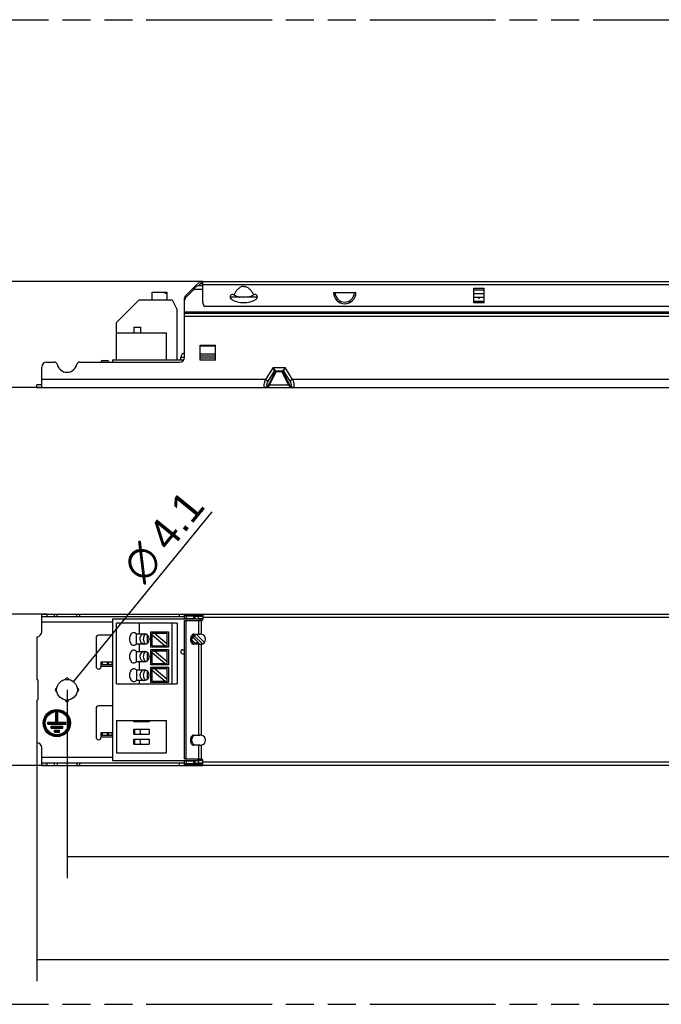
# Model space of a CAD drawing. Header units: millimetres. Extents: x 0 to 210, y 0 to 297.
# Tile 3 of 13: x 46 to 91, y 93 to 162. Entities that reach past the tile are written whole.
import ezdxf
from ezdxf.enums import TextEntityAlignment as Align

# ---------------------------------------------------------------- set-up
doc = ezdxf.new("R2010")
doc.units = ezdxf.units.MM
doc.header["$LTSCALE"] = 19.36
doc.linetypes.add('PHANTOM', pattern=[0.8, 0.45, -0.05, 0.1, -0.05, 0.1, -0.05])
doc.layers.get('0').update_dxf_attribs({"linetype": 'CONTINUOUS'})
doc.layers.add('DEFAULT_3', color=7, linetype='PHANTOM')
doc.layers.add('Z_DIM_2D', color=7, linetype='CONTINUOUS')
doc.styles.add('TEXTSTYLE_3', font='arial.ttf')
doc.styles.add('TEXTSTYLE_4', font='gdt', dxfattribs={"width": 0.7})
doc.dimstyles.new('DIMSTYLE_1', dxfattribs={"dimtxt": 2.1, "dimasz": 3.5, "dimexe": 1.5, "dimexo": 0, "dimgap": 0.525, "dimtad": 1, "dimlfac": 2.857143, "dimdsep": 46, "dimtxsty": 'TEXTSTYLE_3', "dimblk": '_FILLED', "dimblk1": '_FILLED', "dimblk2": '_FILLED', "dimcen": 0.09, "dimclrt": 5, "dimazin": 2, "dimtp": 0.5, "dimtm": 0.5, "dimtfac": 1, "dimtofl": 0, "dimtmove": 0, "dimatfit": 3, "dimldrblk": '_FILLED', "dimfxl": 0, "dimtolj": 1, "dimarcsym": 0})
doc.dimstyles.new('DIMSTYLE_2', dxfattribs={"dimtxt": 2.1, "dimasz": 3.5, "dimexe": 1.5, "dimexo": 0, "dimgap": 0.525, "dimtad": 1, "dimlfac": 2.857143, "dimdsep": 46, "dimtxsty": 'TEXTSTYLE_3', "dimblk": '_FILLED', "dimblk1": '_FILLED', "dimblk2": '_FILLED', "dimcen": 0.09, "dimclrt": 5, "dimazin": 2, "dimtp": 0.2, "dimtm": 0.2, "dimtfac": 1, "dimtofl": 0, "dimtmove": 0, "dimatfit": 3, "dimldrblk": '_FILLED', "dimfxl": 0, "dimtolj": 1, "dimarcsym": 0})
doc.dimstyles.new('DIMSTYLE_3', dxfattribs={"dimtxt": 2.1, "dimasz": 3.5, "dimexe": 1.5, "dimexo": 0, "dimtad": 1, "dimlfac": 2.857143, "dimdsep": 46, "dimtxsty": 'TEXTSTYLE_3', "dimblk": '_FILLED', "dimblk1": '_FILLED', "dimblk2": '_FILLED', "dimcen": 0.09, "dimclrt": 5, "dimazin": 2, "dimtp": 0.1, "dimtm": 0.1, "dimtfac": 1, "dimtofl": 0, "dimtmove": 0, "dimatfit": 1, "dimldrblk": '_FILLED', "dimfxl": 0, "dimtolj": 1, "dimarcsym": 0})

# ---------------------------------------------------------------- blocks, each defined once
blk = doc.blocks.new('*D2')
at = {"layer": 'Z_DIM_2D', "color": 2, "linetype": 'Continuous', "transparency": 16777216}
for p, q in [((47.426, 111.482), (47.426, 94.962)), ((145.426, 111.482), (145.426, 94.962)), ((47.426, 96.462), (96.426, 96.462)), ((145.426, 96.462), (96.426, 96.462))]:
    blk.add_line(p, q, dxfattribs=at)
at = {"layer": 'Z_DIM_2D', "color": 5, "linetype": 'Continuous', "transparency": 16777216, "style": 'TEXTSTYLE_3'}
blk.add_text('280', height=2.1, dxfattribs=at).set_placement((96.426, 96.987), align=Align.CENTER)
blk = doc.blocks.new('_FILLED')
at = {"color": 0, "linetype": 'ByBlock'}
blk.add_solid([(0, 0), (-1, 0.125), (-1, -0.125)], dxfattribs=at)
blk = doc.blocks.new('_NONE')
blk = doc.blocks.new('*D3')
at = {"layer": 'Z_DIM_2D', "color": 2, "linetype": 'Continuous', "transparency": 16777216}
for p, q in [((48.126, 120.407), (43.938, 120.407)), ((45.438, 120.407), (45.438, 115.157)), ((45.438, 109.907), (45.438, 115.157)), ((48.126, 109.907), (43.938, 109.907))]:
    blk.add_line(p, q, dxfattribs=at)
at = {"layer": 'Z_DIM_2D', "color": 5, "linetype": 'Continuous', "transparency": 16777216, "style": 'TEXTSTYLE_3'}
blk.add_text('30', height=2.1, rotation=90, dxfattribs=at).set_placement((44.913, 115.534), align=Align.CENTER)
blk = doc.blocks.new('*D4')
at = {"layer": 'Z_DIM_2D', "color": 2, "linetype": 'Continuous', "transparency": 16777216}
for p, q in [((58.941, 143.47), (43.224, 143.47)), ((44.724, 143.47), (44.724, 139.795)), ((44.724, 136.12), (44.724, 139.795)), ((47.776, 136.12), (43.224, 136.12))]:
    blk.add_line(p, q, dxfattribs=at)
at = {"layer": 'Z_DIM_2D', "color": 5, "linetype": 'Continuous', "transparency": 16777216, "style": 'TEXTSTYLE_3'}
blk.add_text('21', height=2.1, rotation=90, dxfattribs=at).set_placement((44.199, 140.133), align=Align.CENTER)
blk = doc.blocks.new('*D5')
at = {"layer": 'Z_DIM_2D', "color": 2, "linetype": 'Continuous', "transparency": 16777216}
blk.add_line((49.979, 115.713), (59.58, 127.49), dxfattribs=at)
at = {"layer": 'Z_DIM_2D', "color": 5, "linetype": 'Continuous', "transparency": 16777216}
for s, style, p in [('4.1', 'TEXTSTYLE_3', (56.598, 124.664)), ('n', 'TEXTSTYLE_4', (54.829, 122.493))]:
    blk.add_text(s, height=2.1, rotation=50.81456, dxfattribs=dict(at, style=style)).set_placement(p)
blk = doc.blocks.new('*D7')
at = {"layer": 'Z_DIM_2D', "color": 2, "linetype": 'Continuous', "transparency": 16777216}
for p, q in [((49.526, 115.157), (49.526, 102.102)), ((143.326, 115.157), (143.326, 102.102)), ((49.526, 103.602), (96.426, 103.602)), ((143.326, 103.602), (96.426, 103.602))]:
    blk.add_line(p, q, dxfattribs=at)
at = {"layer": 'Z_DIM_2D', "color": 5, "linetype": 'Continuous', "transparency": 16777216, "style": 'TEXTSTYLE_3'}
blk.add_text('268', height=2.1, dxfattribs=at).set_placement((96.426, 104.127), align=Align.CENTER)

msp = doc.modelspace()

# ---------------------------------------------------------------- linework, layer by layer
at = {"color": 6, "linetype": 'Continuous'}
for p, q in [((58.6593, 143.3982), (57.7528, 142.4917)), ((58.8325, 143.4699), (134.0196, 143.4699)), ((58.9411, 141.9999), (58.9411, 143.4699)), ((58.7583, 143.2992), (58.6316, 143.1724)), ((58.8325, 143.3299), (58.9411, 143.3299)), ((67.9966, 142.6999), (69.5555, 142.6999)), ((77.7361, 141.9855), (77.7361, 142.9943)), ((78.4361, 141.9855), (78.4361, 142.9943)), ((57.6811, 142.1414), (57.6811, 142.3184)), ((61.097, 142.5363), (61.0893, 142.5407)), ((61.1132, 142.5268), (61.097, 142.5363)), ((61.1094, 142.529), (61.1132, 142.5268)), ((62.4551, 142.5363), (62.439, 142.5269)), ((62.4627, 142.5406), (62.4551, 142.5363)), ((133.7711, 141.7199), (59.0811, 141.7199)), ((58.9411, 120.4067), (58.9411, 120.0567)), ((58.9411, 120.4067), (133.9111, 120.4067)), ((57.6811, 110.3617), (57.6811, 119.9517)), ((57.6811, 119.9517), (58.8361, 119.9517)), ((58.3277, 119.0067), (58.7448, 119.0067)), ((58.7448, 118.3067), (58.3277, 118.3067)), ((58.3277, 112.0067), (58.7448, 112.0067)), ((58.7448, 111.3067), (58.3277, 111.3067)), ((57.6811, 110.3617), (58.8361, 110.3617)), ((58.9411, 109.9067), (58.9411, 110.2567)), ((133.9111, 109.9067), (58.9411, 109.9067))]:
    msp.add_line(p, q, dxfattribs=at)
at = {"color": 9, "linetype": 'Continuous'}
for p, q in [((58.8361, 143.3299), (58.8361, 143.4699)), ((58.9411, 142.9134), (58.3081, 142.9134)), ((58.3236, 142.9409), (58.9411, 142.9409)), ((133.9111, 143.2249), (58.9411, 143.2249)), ((77.7361, 142.9943), (78.4361, 142.9943)), ((78.4361, 142.8718), (77.7361, 142.8718)), ((77.7361, 142.6299), (78.4361, 142.6299)), ((78.4361, 142.3499), (77.7361, 142.3499)), ((77.7361, 142.108), (78.4361, 142.108)), ((57.6811, 141.3699), (135.1711, 141.3699)), ((78.4361, 141.9855), (77.7361, 141.9855)), ((135.1711, 141.2709), (57.6811, 141.2709)), ((57.6811, 141.2642), (135.1711, 141.2642)), ((135.1711, 141.0414), (57.6811, 141.0414)), ((58.7661, 139.0599), (59.8161, 139.0599)), ((59.8161, 138.9693), (58.7661, 138.9693)), ((57.6801, 138.2024), (57.4093, 138.2024)), ((58.7661, 138.4553), (59.8161, 138.4553)), ((59.8161, 138.2829), (58.7661, 138.2829)), ((58.7661, 138.1779), (59.8161, 138.1779)), ((59.8161, 138.0099), (58.7661, 138.0099)), ((63.8141, 137.4937), (63.2917, 136.6799)), ((63.4819, 136.5574), (63.9186, 137.2377)), ((63.9186, 137.2377), (63.8141, 137.4937)), ((63.973, 137.2674), (63.8141, 137.4937)), ((63.8141, 137.4937), (64.638, 137.4937)), ((64.0259, 137.2487), (64.0259, 137.1968)), ((64.4262, 137.1968), (64.4262, 137.2487)), ((64.638, 137.4937), (64.4791, 137.2674)), ((64.638, 137.4937), (64.5335, 137.2377)), ((64.5335, 137.2377), (64.97, 136.5577)), ((64.5461, 137.2685), (64.5391, 137.2515)), ((64.5735, 137.3354), (64.5637, 137.3117)), ((64.6232, 137.457), (64.609, 137.4225)), ((65.1604, 136.6799), (64.638, 137.4937)), ((63.2917, 136.6799), (47.7761, 136.6799)), ((63.2917, 136.6799), (63.4821, 136.5577)), ((63.5154, 136.3183), (63.9715, 137.2136)), ((63.5698, 136.3015), (64.0259, 137.1968)), ((63.9715, 137.2136), (63.9629, 137.2136)), ((64.4262, 137.1968), (64.0259, 137.1968)), ((64.4262, 137.1968), (64.8824, 136.3015)), ((64.4806, 137.2136), (64.9368, 136.3183)), ((64.4892, 137.2136), (64.4806, 137.2136)), ((65.1604, 136.6799), (64.97, 136.5577)), ((127.6917, 136.6799), (65.1604, 136.6799)), ((63.4823, 136.2427), (63.4355, 136.2427)), ((63.5698, 136.3015), (64.8824, 136.3015)), ((64.9698, 136.2427), (65.0166, 136.2427)), ((48.1261, 120.4067), (48.1261, 120.2317)), ((48.6689, 120.2317), (48.6687, 120.4067)), ((50.3832, 120.4067), (50.3834, 120.2317)), ((57.3311, 120.2317), (57.3311, 120.4067)), ((58.9411, 120.3144), (57.6811, 120.3144)), ((57.6811, 120.3077), (58.9411, 120.3077)), ((57.7836, 120.2667), (57.7836, 120.0917)), ((58.9411, 120.2655), (58.3236, 120.2655)), ((58.421, 120.0827), (58.421, 120.257)), ((133.9111, 120.1617), (58.9411, 120.1617)), ((52.6761, 119.8467), (47.7761, 119.8467)), ((57.7528, 119.9517), (57.7528, 110.3617)), ((58.6593, 119.0067), (58.6593, 119.9517)), ((58.7661, 119.9825), (58.9103, 119.9825)), ((58.8325, 119.9517), (58.8325, 119.0032)), ((58.9071, 118.3299), (58.3664, 118.8706)), ((58.4393, 118.3522), (58.5631, 118.4759)), ((58.622, 118.3067), (58.6772, 118.3618)), ((58.6593, 112.0067), (58.6593, 118.3067)), ((58.8325, 118.3101), (58.8325, 112.0032)), ((52.6761, 116.7667), (51.8886, 116.7667)), ((51.9586, 117.0817), (51.9586, 116.9067)), ((52.3423, 116.9067), (52.3423, 117.0817)), ((52.4058, 117.0817), (52.4058, 116.9067)), ((51.9586, 112.1817), (51.9586, 112.0067)), ((52.3423, 112.0067), (52.3423, 112.1817)), ((52.4058, 112.1817), (52.4058, 112.0067)), ((52.6761, 111.8667), (51.8886, 111.8667)), ((58.6593, 110.3617), (58.6593, 111.3067)), ((58.8325, 111.3101), (58.8325, 110.3617)), ((52.6761, 110.4667), (47.7761, 110.4667)), ((48.1261, 110.0817), (48.1261, 109.9067)), ((48.6689, 109.9067), (48.6687, 110.0817)), ((50.3832, 110.0817), (50.3834, 109.9067)), ((57.3311, 109.9067), (57.3311, 110.0817)), ((58.9411, 110.0057), (57.6811, 110.0057)), ((57.6811, 109.9989), (58.9411, 109.9989)), ((57.7836, 110.2217), (57.7836, 110.0467)), ((58.3236, 110.0479), (58.9411, 110.0479)), ((58.421, 110.0564), (58.421, 110.2307)), ((58.9103, 110.3309), (58.7661, 110.3309)), ((58.9411, 110.1517), (133.9111, 110.1517))]:
    msp.add_line(p, q, dxfattribs=at)
at = {"color": 7, "linetype": 'Continuous'}
for p, q in [((55.4218, 142.1924), (55.4218, 142.7174)), ((55.4218, 142.7174), (56.4718, 142.7174)), ((56.3351, 142.6299), (56.3351, 142.7174)), ((56.4718, 142.1924), (56.4718, 142.7174)), ((57.7836, 142.3889), (58.3081, 142.9134)), ((58.3081, 142.9134), (58.3236, 142.9409)), ((58.3236, 142.9409), (58.421, 143.0379)), ((58.9411, 143.1724), (58.6109, 143.1724)), ((52.9561, 140.6192), (54.5293, 142.1924)), ((54.5293, 142.1924), (56.8043, 142.1924)), ((56.4718, 142.6299), (56.3351, 142.6299)), ((56.8043, 142.1924), (57.1543, 141.4924)), ((57.6811, 138.2199), (57.6811, 142.1414)), ((62.7043, 142.3849), (60.8479, 142.3849)), ((57.1543, 138.0274), (57.1543, 141.4924)), ((52.9561, 138.0274), (52.9561, 140.6192)), ((54.1636, 140.3059), (54.1636, 139.9034)), ((54.1636, 140.3059), (54.6536, 140.3059)), ((54.6536, 139.9034), (54.6536, 140.3059)), ((52.9561, 139.9034), (56.4211, 139.9034)), ((56.4211, 138.0274), (56.4211, 139.9034)), ((58.7661, 138.0099), (58.7661, 139.0599)), ((59.8161, 138.0099), (59.8161, 139.0599)), ((51.9586, 137.9749), (52.3423, 137.9749)), ((52.4058, 137.9345), (52.4359, 137.8699)), ((52.6761, 138.0274), (52.6761, 137.8699)), ((52.6761, 138.0274), (57.6229, 138.0274)), ((57.4093, 138.0274), (57.4093, 138.2024)), ((47.7761, 136.1199), (47.7761, 137.5199)), ((48.1261, 137.8699), (48.6689, 137.8699)), ((50.3834, 137.8699), (57.3311, 137.8699)), ((51.8886, 137.8699), (51.8886, 137.9049)), ((64.4349, 137.2487), (64.0173, 137.2487)), ((47.4261, 136.1199), (47.4261, 136.2949)), ((47.7761, 136.2949), (47.4261, 136.2949)), ((47.4261, 136.1199), (145.4261, 136.1199)), ((47.7761, 119.1817), (47.7761, 120.4067)), ((47.7761, 120.4067), (58.9411, 120.4067)), ((47.7761, 120.2317), (57.6811, 120.2317)), ((48.8402, 120.2317), (48.8401, 120.4067)), ((50.2121, 120.2317), (50.2119, 120.4067)), ((57.6811, 120.0917), (57.6811, 120.4067)), ((58.3081, 120.2667), (57.6811, 120.2667)), ((58.3081, 120.0917), (58.3081, 120.2667)), ((58.3236, 120.2667), (58.9411, 120.2667)), ((58.3236, 120.2655), (58.3236, 120.0912)), ((58.421, 120.257), (58.3236, 120.2655)), ((58.6109, 120.2452), (58.6109, 120.0709)), ((58.9411, 120.2452), (58.6109, 120.2452)), ((52.6761, 120.0567), (52.6761, 110.2567)), ((58.7661, 120.0567), (52.6761, 120.0567)), ((52.9561, 115.5767), (52.9546, 119.7767)), ((57.1543, 119.7767), (52.9549, 119.7767)), ((54.5293, 119.7767), (54.5293, 119.0287)), ((56.8043, 115.5767), (56.8043, 119.7767)), ((57.1543, 119.7767), (57.1543, 115.5767)), ((57.6811, 120.0917), (58.3236, 120.0917)), ((58.3236, 120.0912), (58.421, 120.0827)), ((58.9411, 120.0709), (58.6109, 120.0709)), ((58.7661, 120.0709), (58.7661, 119.9517)), ((47.4261, 118.8317), (47.4261, 115.8742)), ((52.6761, 118.9367), (51.7136, 118.9367)), ((54.3336, 118.3082), (54.3336, 119.0287)), ((54.3336, 119.0287), (54.8793, 119.0287)), ((55.1092, 118.3943), (55.1092, 118.9426)), ((55.3343, 118.1142), (55.3343, 119.1642)), ((55.3343, 119.1642), (56.5593, 119.1642)), ((55.4218, 118.2017), (55.4218, 119.0767)), ((55.4218, 119.0767), (56.4718, 119.0767)), ((55.4218, 118.9644), (56.3371, 118.2017)), ((56.4718, 118.3172), (55.5605, 119.0767)), ((56.4718, 118.2017), (56.4718, 119.0767)), ((56.5593, 119.1642), (56.5593, 118.1142)), ((58.1804, 118.6846), (58.3664, 118.8706)), ((59.049, 118.4297), (58.4721, 119.0067)), ((51.5386, 118.7617), (51.5386, 116.7667)), ((54.8793, 118.3082), (54.3336, 118.3082)), ((54.5293, 118.3082), (54.5293, 117.8186)), ((55.2293, 118.6787), (55.2293, 118.6582)), ((56.5593, 118.1142), (55.3343, 118.1142)), ((55.4218, 118.2017), (56.4718, 118.2017)), ((58.1815, 118.61), (58.4848, 118.3067)), ((58.7323, 118.3067), (58.2674, 118.7716)), ((54.3336, 117.0981), (54.3336, 117.8186)), ((54.3372, 117.8186), (54.8793, 117.8186)), ((55.1092, 117.1842), (55.1092, 117.7325)), ((55.2293, 117.4686), (55.2293, 117.4481)), ((55.3343, 116.8892), (55.3343, 117.9392)), ((55.3343, 117.9392), (56.5593, 117.9392)), ((55.4218, 116.9767), (55.4218, 117.8517)), ((55.4218, 117.8517), (56.4718, 117.8517)), ((55.4218, 117.7407), (56.3386, 116.9767)), ((56.4718, 117.0935), (55.5619, 117.8517)), ((56.4718, 116.9767), (56.4718, 117.8517)), ((56.5593, 117.9392), (56.5593, 116.8892)), ((57.5474, 117.654), (57.6811, 117.6522)), ((57.5512, 117.9339), (57.6811, 117.9322)), ((51.8886, 116.7667), (51.8886, 117.0817)), ((51.8886, 117.0817), (52.6761, 117.0817)), ((51.8886, 116.9067), (52.6761, 116.9067)), ((52.6236, 117.0817), (52.6236, 116.9067)), ((54.8793, 117.0981), (54.3336, 117.0981)), ((54.5293, 117.0981), (54.5293, 116.528)), ((56.5593, 116.8892), (55.3343, 116.8892)), ((55.4218, 116.9767), (56.4718, 116.9767)), ((54.3336, 116.528), (54.3336, 115.8075)), ((54.3336, 116.528), (54.8793, 116.528)), ((55.1092, 115.8935), (55.1092, 116.4419)), ((55.2293, 116.178), (55.2293, 116.1575)), ((55.3343, 115.6642), (55.3343, 116.7142)), ((55.3343, 116.7142), (56.5593, 116.7142)), ((55.4218, 115.7517), (55.4218, 116.6267)), ((55.4218, 116.6267), (56.4718, 116.6267)), ((55.4218, 116.5128), (56.3351, 115.7517)), ((56.4718, 115.8656), (55.5585, 116.6267)), ((56.4718, 115.7517), (56.4718, 116.6267)), ((56.5593, 116.7142), (56.5593, 115.6642)), ((47.4261, 115.8742), (47.4611, 115.8742)), ((47.5311, 114.5092), (47.5311, 115.8042)), ((52.9561, 115.5767), (57.1543, 115.5767)), ((54.8793, 115.8075), (54.3336, 115.8075)), ((54.5293, 115.8075), (54.5293, 115.5767)), ((56.5593, 115.6642), (55.3343, 115.6642)), ((55.4218, 115.7517), (56.4718, 115.7517)), ((47.4261, 114.4392), (47.4261, 111.4817)), ((47.4261, 114.4392), (47.4611, 114.4392)), ((52.6761, 114.0367), (51.7136, 114.0367)), ((48.7561, 112.9167), (48.7561, 113.5467)), ((48.8961, 113.5467), (48.7561, 113.5467)), ((48.8261, 112.8467), (48.8261, 113.5467)), ((48.8961, 112.9167), (48.8961, 113.5467)), ((51.5386, 113.8617), (51.5386, 111.8667)), ((48.1961, 112.7767), (48.1961, 112.9167)), ((48.1961, 112.9167), (48.7561, 112.9167)), ((48.1961, 112.8467), (49.4561, 112.8467)), ((48.1961, 112.7767), (49.4561, 112.7767)), ((48.8261, 112.8467), (48.7561, 112.9167)), ((48.8961, 112.9167), (48.8261, 112.8467)), ((48.8961, 112.9167), (49.4561, 112.9167)), ((49.4561, 112.7767), (49.4561, 112.9167)), ((52.9561, 113.0227), (52.9561, 110.7817)), ((52.9561, 113.0227), (56.4211, 113.0227)), ((54.1636, 112.9325), (54.1636, 113.0227)), ((55.2136, 112.9325), (54.1636, 112.9325)), ((55.2136, 113.0227), (55.2136, 112.9325)), ((56.4211, 110.7817), (56.4211, 113.0227)), ((48.4236, 112.4967), (48.4236, 112.6367)), ((48.4236, 112.6367), (49.2286, 112.6367)), ((48.4236, 112.5667), (49.2286, 112.5667)), ((48.4236, 112.4967), (49.2286, 112.4967)), ((48.6511, 112.2167), (48.6511, 112.3567)), ((48.6511, 112.3567), (49.0011, 112.3567)), ((48.6511, 112.2867), (49.0011, 112.2867)), ((48.6511, 112.2167), (49.0011, 112.2167)), ((49.0011, 112.2167), (49.0011, 112.3567)), ((49.2286, 112.4967), (49.2286, 112.6367)), ((51.8886, 111.8667), (51.8886, 112.1817)), ((51.8886, 112.1817), (52.6761, 112.1817)), ((51.8886, 112.0067), (52.6761, 112.0067)), ((52.6236, 112.1817), (52.6236, 112.0067)), ((54.1636, 112.0772), (54.1636, 112.4272)), ((54.1636, 112.0772), (55.2136, 112.0772)), ((54.1651, 112.4272), (55.2136, 112.4272)), ((55.2136, 112.4272), (55.2136, 112.0772)), ((54.1636, 111.3772), (54.1636, 111.7272)), ((54.1636, 111.7272), (55.2136, 111.7272)), ((54.1636, 111.3772), (55.2136, 111.3772)), ((55.2136, 111.7272), (55.2136, 111.3772)), ((47.7761, 109.9067), (47.7761, 111.1317)), ((52.9561, 110.7817), (56.4211, 110.7817)), ((47.7761, 110.0817), (57.6811, 110.0817)), ((48.8401, 110.0817), (48.8402, 109.9067)), ((50.2119, 110.0817), (50.2121, 109.9067)), ((52.6761, 110.2567), (58.7661, 110.2567)), ((57.6811, 109.9067), (57.6811, 110.2217)), ((57.6811, 110.2217), (58.3236, 110.2217)), ((57.6811, 110.0467), (58.3081, 110.0467)), ((58.3081, 110.0467), (58.3081, 110.2217)), ((58.421, 110.2307), (58.3236, 110.2222)), ((58.3236, 110.2222), (58.3236, 110.0479)), ((58.3236, 110.0479), (58.421, 110.0564)), ((58.9411, 110.0467), (58.3236, 110.0467)), ((58.6109, 110.2425), (58.6109, 110.0681)), ((58.9411, 110.2425), (58.6109, 110.2425)), ((58.9411, 110.0681), (58.6109, 110.0681)), ((58.7661, 110.2425), (58.7661, 110.3617)), ((47.7761, 109.9067), (58.9411, 109.9067))]:
    msp.add_line(p, q, dxfattribs=at)
for centre, radius in [((49.5261, 115.1567), 0.7175), ((48.8261, 112.8467), 0.945), ((48.8261, 112.8467), 0.875), ((48.8261, 112.8467), 0.805)]:
    msp.add_circle(centre, radius, dxfattribs=at)
at = {"color": 6, "linetype": 'Continuous'}
for centre, radius, start, end in [((58.8325, 143.2249), 0.245, 90, 135), ((58.8325, 143.2249), 0.105, 90, 135), ((57.9261, 142.3184), 0.245, 135, 180), ((61.0061, 142.3868), 0.175, 61.613484, 221.346509), ((61.0069, 142.3877), 0.1762, 221.410682, 239.166734), ((61.7761, 143.6799), 1.68, 239.227961, 300.772044), ((61.7758, 143.6794), 1.3294, 240.113643, 248.181215), ((61.7767, 143.682), 1.3322, 248.18703, 255.189229), ((61.7757, 143.6779), 1.3279, 255.190464, 255.348294), ((61.7747, 143.6741), 1.3241, 255.347638, 256.825725), ((61.7753, 143.6833), 1.3335, 283.173177, 284.694681), ((61.7769, 143.6773), 1.3273, 284.694249, 286.187876), ((61.778, 143.6731), 1.3229, 286.18927, 287.65336), ((61.7764, 143.6783), 1.3283, 287.653133, 288.460696), ((61.7756, 143.6809), 1.3311, 288.454868, 299.891977), ((62.546, 142.3868), 0.1749, 300.772565, 118.448357), ((59.2911, 141.9999), 0.35, 180, 233.13374), ((58.8361, 120.0567), 0.105, 270, 360), ((58.7836, 118.6567), 0.35, 278.044924, 81.955076), ((58.7836, 111.6567), 0.35, 278.044924, 81.955076), ((58.8361, 110.2567), 0.105, 0, 90)]:
    msp.add_arc(centre, radius, start, end, dxfattribs=at)
at = {"color": 7, "linetype": 'Continuous'}
for centre, radius, start, end in [((58.9178, 142.538), 0.7048, 115.816867, 134.81885), ((58.0311, 142.1414), 0.35, 135, 180), ((60.8479, 142.4549), 0.07, 256.337475, 270), ((62.7043, 142.4549), 0.07, 270, 280.744107), ((78.0861, 142.2449), 0.07, 30, 150), ((51.9586, 137.9049), 0.07, 90, 180), ((52.3423, 137.9049), 0.07, 25, 90), ((57.3311, 138.2199), 0.35, 270, 360), ((57.7243, 138.2024), 0.315, 97.891489, 180.00325), ((48.1261, 137.5199), 0.35, 90, 180), ((48.6687, 137.6949), 0.175, 11.536959, 89.933451), ((49.5261, 137.8699), 0.7, 191.536959, 348.517466), ((50.3834, 137.6949), 0.175, 90, 168.245271), ((58.308, 120.1644), 0.1023, 81.219619, 89.967675), ((58.3081, 119.864), 0.2277, 86.080079, 89.996956), ((47.4261, 119.1817), 0.35, 270, 360), ((51.7136, 118.7617), 0.175, 90, 180), ((54.8793, 118.6787), 0.35, 0, 90), ((55.259, 118.7544), 0.4039, 141.775212, 148.274584), ((55.2305, 118.7764), 0.3679, 138.380514, 141.718278), ((58.2426, 118.9944), 0.175, 315, 4.034209), ((54.8793, 118.6582), 0.35, 270, 360), ((55.2218, 118.5732), 0.3566, 218.519044, 225.110936), ((54.8793, 117.4686), 0.35, 0, 90), ((54.8793, 117.4481), 0.35, 270, 360), ((55.259, 117.5379), 0.4039, 141.775212, 148.274584), ((55.2278, 117.5621), 0.3645, 137.242571, 141.730323), ((57.5493, 117.794), 0.14, 89.236724, 269.236724), ((51.7136, 116.7667), 0.175, 180, 360), ((55.2399, 117.3715), 0.38, 217.552351, 218.575236), ((55.2243, 117.3588), 0.3599, 218.537349, 223.985146), ((54.8793, 116.178), 0.35, 0, 90), ((54.8793, 116.1575), 0.35, 270, 360), ((55.2417, 116.2567), 0.3823, 141.705477, 142.821364), ((55.2265, 116.269), 0.3627, 136.635517, 141.738203), ((47.4611, 115.8042), 0.07, 0, 90), ((49.5261, 115.8742), 0.105, 355.803876, 184.196124), ((55.2572, 116.0905), 0.4018, 212.026623, 218.505665), ((55.2257, 116.0657), 0.3617, 218.545857, 223.372368), ((48.8086, 115.1567), 0.105, 85.803876, 274.196124), ((50.2436, 115.1567), 0.105, 265.803876, 94.196124), ((47.4611, 114.5092), 0.07, 270, 360), ((49.5261, 114.4392), 0.105, 175.803876, 4.196124), ((51.7136, 113.8617), 0.175, 90, 180), ((53.9929, 112.253), 0.245, 314.163875, 45.334379), ((54.8243, 112.253), 0.245, 134.665621, 225.836125), ((47.4261, 111.1317), 0.35, 0, 90), ((51.7136, 111.8667), 0.175, 180, 360), ((53.9921, 111.5522), 0.245, 314.415309, 45.584691), ((54.825, 111.5522), 0.245, 134.415309, 225.584691), ((58.3081, 110.4494), 0.2277, 270.003044, 273.919921), ((58.308, 110.149), 0.1023, 270.032325, 278.780381)]:
    msp.add_arc(centre, radius, start, end, dxfattribs=at)
at = {"color": 9, "linetype": 'Continuous'}
for radius in [0.7795, 0.6681]:
    msp.add_arc((68.7761, 142.6999), radius, 180, 360, dxfattribs=at)
at = {"color": 7, "linetype": 'Continuous'}
for centre, start_param, end_param in [((55.1868, 118.6785), 2.2133369, 4.1506529), ((55.1868, 117.4619), 2.1882436, 4.1234825), ((55.1868, 116.1677), 2.174121, 4.1090643)]:
    msp.add_ellipse(centre, major_axis=(0.6187, 0), ratio=0.7071068, start_param=start_param, end_param=end_param, dxfattribs=at)
at = {"color": 6, "linetype": 'Continuous'}
for points, knots in [([(61.7761, 143.1258), (61.7368, 143.1258), (61.6579, 143.1151), (61.5111, 143.056), (61.3553, 142.9307), (61.2098, 142.744), (61.1321, 142.6067), (61.097, 142.5363)], [0, 0, 0, 0, 0.124942, 0.2499709, 0.4995185, 0.7496661, 1, 1, 1, 1]), ([(61.7761, 143.1258), (61.8153, 143.1258), (61.8942, 143.1151), (62.041, 143.056), (62.1969, 142.9307), (62.3423, 142.744), (62.42, 142.6067), (62.4551, 142.5363)], [0, 0, 0, 0, 0.124942, 0.2499709, 0.4995185, 0.7496661, 1, 1, 1, 1]), ([(58.3277, 119.0067), (58.2949, 119.0067), (58.2244, 118.9854), (58.1438, 118.9038), (58.092, 118.7892), (58.0741, 118.6567), (58.092, 118.5242), (58.1438, 118.4095), (58.2244, 118.328), (58.2949, 118.3067), (58.3277, 118.3067)], [0, 0, 0, 0, 0.1047413, 0.2223301, 0.3560109, 0.4999929, 0.6439748, 0.7776602, 0.8952557, 1, 1, 1, 1]), ([(58.3964, 118.3093), (58.2619, 118.3328), (58.0965, 118.6566), (58.2618, 118.9805), (58.3963, 119.004)], [0, 0, 0, 0, 0.4999721, 1, 1, 1, 1]), ([(58.8325, 119.0032), (58.8251, 119.0038), (58.7959, 119.0058), (58.7666, 119.0067), (58.7448, 119.0067)], [0, 0, 0, 0, 0.2553266, 1, 1, 1, 1]), ([(58.7448, 118.3067), (58.7519, 118.3067), (58.7812, 118.307), (58.8104, 118.3084), (58.8325, 118.3101)], [0, 0, 0, 0, 0.2425745, 1, 1, 1, 1]), ([(58.3277, 112.0067), (58.2949, 112.0067), (58.2244, 111.9854), (58.1438, 111.9038), (58.092, 111.7892), (58.0741, 111.6567), (58.092, 111.5242), (58.1438, 111.4095), (58.2244, 111.328), (58.2949, 111.3067), (58.3277, 111.3067)], [0, 0, 0, 0, 0.1047413, 0.2223301, 0.3560109, 0.4999929, 0.6439748, 0.7776602, 0.8952557, 1, 1, 1, 1]), ([(58.3964, 111.3093), (58.2619, 111.3328), (58.0965, 111.6566), (58.2618, 111.9805), (58.3963, 112.004)], [0, 0, 0, 0, 0.4999721, 1, 1, 1, 1]), ([(58.8325, 112.0032), (58.8251, 112.0038), (58.7959, 112.0058), (58.7666, 112.0067), (58.7448, 112.0067)], [0, 0, 0, 0, 0.2553266, 1, 1, 1, 1]), ([(58.7448, 111.3067), (58.7519, 111.3067), (58.7812, 111.307), (58.8104, 111.3084), (58.8325, 111.3101)], [0, 0, 0, 0, 0.2425745, 1, 1, 1, 1])]:
    msp.add_open_spline(points, degree=3, knots=knots, dxfattribs=at)
at = {"color": 9, "linetype": 'Continuous'}
for points in [[(63.973, 137.2674), (63.9524, 137.2658), (63.9311, 137.2542), (63.9186, 137.2377)], [(63.9958, 137.2444), (63.9818, 137.2388), (63.9698, 137.2269), (63.9629, 137.2136)], [(63.9833, 137.2574), (63.9793, 137.2601), (63.9758, 137.2635), (63.973, 137.2674)], [(63.9981, 137.2509), (63.9929, 137.2523), (63.9878, 137.2544), (63.9833, 137.2574)], [(64.0173, 137.2487), (64.01, 137.2487), (64.0026, 137.2471), (63.9958, 137.2444)], [(64.0173, 137.2487), (64.0108, 137.2487), (64.0043, 137.2493), (63.9981, 137.2509)], [(64.4262, 137.2487), (64.4407, 137.2487), (64.456, 137.2422), (64.4666, 137.2322)], [(64.4349, 137.2487), (64.4422, 137.2487), (64.4496, 137.2471), (64.4563, 137.2444)], [(64.4563, 137.2444), (64.4703, 137.2388), (64.4824, 137.2269), (64.4892, 137.2136)], [(64.4666, 137.2322), (64.4723, 137.2269), (64.477, 137.2205), (64.4806, 137.2136)], [(64.5335, 137.2377), (64.521, 137.2542), (64.4997, 137.2658), (64.4791, 137.2674)]]:
    msp.add_open_spline(points, degree=3, dxfattribs=at)
for points, knots in [([(63.9629, 137.2136), (63.954, 137.2136), (63.9358, 137.2167), (63.9227, 137.2302), (63.9186, 137.2377)], [0, 0, 0, 0, 0.5083049, 1, 1, 1, 1]), ([(63.9715, 137.2136), (63.9761, 137.2225), (63.989, 137.2384), (64.0078, 137.2465), (64.0173, 137.248)], [0, 0, 0, 0, 0.5114087, 1, 1, 1, 1]), ([(64.4791, 137.2674), (64.4747, 137.2611), (64.4605, 137.2507), (64.4436, 137.2487), (64.4349, 137.2487)], [0, 0, 0, 0, 0.4677464, 1, 1, 1, 1]), ([(64.5335, 137.2377), (64.5294, 137.2302), (64.5163, 137.2166), (64.4981, 137.2136), (64.4892, 137.2136)], [0, 0, 0, 0, 0.4916934, 1, 1, 1, 1]), ([(63.1989, 136.3259), (63.2066, 136.3828), (63.2328, 136.5025), (63.2697, 136.619), (63.2917, 136.6799)], [0, 0, 0, 0, 0.4701539, 1, 1, 1, 1]), ([(63.3826, 136.3081), (63.3826, 136.3257), (63.3893, 136.3649), (63.4187, 136.4504), (63.4544, 136.5145), (63.4819, 136.5574)], [0, 0, 0, 0, 0.1946977, 0.4355085, 1, 1, 1, 1]), ([(64.0259, 137.1968), (64.0157, 137.2016), (63.9982, 137.2087), (63.9793, 137.2138), (63.9715, 137.2136)], [0, 0, 0, 0, 0.5910637, 1, 1, 1, 1]), ([(64.4806, 137.2136), (64.4728, 137.2138), (64.454, 137.2087), (64.4364, 137.2016), (64.4262, 137.1968)], [0, 0, 0, 0, 0.408949, 1, 1, 1, 1]), ([(64.97, 136.5577), (64.9932, 136.5216), (65.0323, 136.4518), (65.0658, 136.3626), (65.0712, 136.3007), (65.0642, 136.2671), (65.0435, 136.2457), (65.0254, 136.2427), (65.0166, 136.2427)], [0, 0, 0, 0, 0.3515764, 0.6553129, 0.7705471, 0.857653, 0.927577, 1, 1, 1, 1]), ([(65.1604, 136.6799), (65.1829, 136.6181), (65.2202, 136.4998), (65.2464, 136.3784), (65.2538, 136.3208)], [0, 0, 0, 0, 0.5309936, 1, 1, 1, 1]), ([(63.2452, 136.1199), (63.2398, 136.1199), (63.2288, 136.1221), (63.2147, 136.1332), (63.2043, 136.151), (63.1936, 136.1862), (63.1905, 136.246), (63.1951, 136.297), (63.1989, 136.3259)], [0, 0, 0, 0, 0.0694925, 0.1413919, 0.2270266, 0.3335192, 0.6190857, 1, 1, 1, 1]), ([(63.4355, 136.2427), (63.4173, 136.2073), (63.3637, 136.1446), (63.2838, 136.1199), (63.2452, 136.1199)], [0, 0, 0, 0, 0.5081245, 1, 1, 1, 1]), ([(63.3671, 136.1199), (63.4001, 136.1199), (63.4739, 136.1451), (63.5201, 136.2066), (63.5367, 136.2427)], [0, 0, 0, 0, 0.4544712, 1, 1, 1, 1]), ([(63.3671, 136.1199), (63.3782, 136.1199), (63.4024, 136.1259), (63.4346, 136.1507), (63.4629, 136.1907), (63.4764, 136.2239), (63.4823, 136.2427)], [0, 0, 0, 0, 0.186795, 0.4025818, 0.6693119, 1, 1, 1, 1]), ([(63.4355, 136.2427), (63.428, 136.2427), (63.4133, 136.2448), (63.3868, 136.2642), (63.3826, 136.2911), (63.3826, 136.3081)], [0, 0, 0, 0, 0.2382232, 0.4579786, 1, 1, 1, 1]), ([(63.4823, 136.2427), (63.4845, 136.2489), (63.4943, 136.2746), (63.5059, 136.2997), (63.5154, 136.3183)], [0, 0, 0, 0, 0.2399755, 1, 1, 1, 1]), ([(63.5367, 136.2427), (63.5315, 136.2441), (63.5138, 136.2477), (63.494, 136.2481), (63.4823, 136.2427)], [0, 0, 0, 0, 0.292707, 1, 1, 1, 1]), ([(63.5698, 136.3015), (63.5596, 136.3063), (63.542, 136.3134), (63.5232, 136.3185), (63.5154, 136.3183)], [0, 0, 0, 0, 0.5910399, 1, 1, 1, 1]), ([(63.5367, 136.2427), (63.5389, 136.2476), (63.5488, 136.2678), (63.5604, 136.2872), (63.5698, 136.3015)], [0, 0, 0, 0, 0.2404566, 1, 1, 1, 1]), ([(64.8824, 136.3015), (64.8925, 136.3063), (64.9101, 136.3134), (64.929, 136.3185), (64.9368, 136.3183)], [0, 0, 0, 0, 0.5910421, 1, 1, 1, 1]), ([(64.8824, 136.3015), (64.8856, 136.2966), (64.8976, 136.2776), (64.9085, 136.2578), (64.9155, 136.2427)], [0, 0, 0, 0, 0.2605964, 1, 1, 1, 1]), ([(64.9155, 136.2427), (64.9206, 136.2441), (64.9384, 136.2477), (64.9581, 136.2481), (64.9698, 136.2427)], [0, 0, 0, 0, 0.2927225, 1, 1, 1, 1]), ([(64.9155, 136.2427), (64.932, 136.2066), (64.9782, 136.1451), (65.052, 136.1199), (65.0851, 136.1199)], [0, 0, 0, 0, 0.5455285, 1, 1, 1, 1]), ([(64.9368, 136.3183), (64.94, 136.312), (64.9522, 136.2873), (64.963, 136.2619), (64.9698, 136.2427)], [0, 0, 0, 0, 0.2587572, 1, 1, 1, 1]), ([(64.9698, 136.2427), (64.9757, 136.2239), (64.9893, 136.1907), (65.0175, 136.1507), (65.0497, 136.1259), (65.0739, 136.1199), (65.0851, 136.1199)], [0, 0, 0, 0, 0.330693, 0.5974235, 0.8132084, 1, 1, 1, 1]), ([(65.207, 136.1199), (65.1687, 136.1199), (65.0888, 136.1443), (65.035, 136.207), (65.0166, 136.2427)], [0, 0, 0, 0, 0.4876067, 1, 1, 1, 1]), ([(65.2538, 136.3208), (65.2575, 136.2925), (65.2617, 136.2428), (65.2581, 136.1844), (65.2474, 136.1501), (65.237, 136.1328), (65.2231, 136.122), (65.2122, 136.1199), (65.207, 136.1199)], [0, 0, 0, 0, 0.380361, 0.665305, 0.7717088, 0.8575284, 0.9298302, 1, 1, 1, 1])]:
    msp.add_open_spline(points, degree=3, knots=knots, dxfattribs=at)
at = {"color": 7, "linetype": 'Continuous'}
for points, knots in [([(58.6109, 120.2452), (58.5937, 120.246), (58.5304, 120.2489), (58.4671, 120.253), (58.421, 120.257)], [0, 0, 0, 0, 0.2712075, 1, 1, 1, 1]), ([(58.421, 120.0827), (58.4354, 120.0814), (58.4986, 120.0764), (58.5619, 120.073), (58.6109, 120.0709)], [0, 0, 0, 0, 0.2270608, 1, 1, 1, 1]), ([(54.1581, 119.116), (54.1171, 119.116), (54.029, 119.0893), (53.9282, 118.9874), (53.8635, 118.8441), (53.8411, 118.6785), (53.8635, 118.5128), (53.9282, 118.3695), (54.029, 118.2676), (54.1171, 118.241), (54.1581, 118.241)], [0, 0, 0, 0, 0.1047395, 0.2223286, 0.3560122, 0.4999947, 0.6439765, 0.777663, 0.8952575, 1, 1, 1, 1]), ([(54.3435, 119.0287), (54.3185, 119.0551), (54.2619, 119.0991), (54.1915, 119.116), (54.1581, 119.116)], [0, 0, 0, 0, 0.5211538, 1, 1, 1, 1]), ([(54.9428, 118.3511), (54.8769, 118.4338), (54.8107, 118.6529), (54.8583, 118.8748), (54.9154, 118.9669)], [0, 0, 0, 0, 0.4940314, 1, 1, 1, 1]), ([(54.1581, 118.241), (54.1894, 118.241), (54.2552, 118.2557), (54.3094, 118.2946), (54.3336, 118.3182)], [0, 0, 0, 0, 0.4809339, 1, 1, 1, 1]), ([(54.1581, 117.8994), (54.1171, 117.8994), (54.029, 117.8728), (53.9282, 117.7709), (53.8635, 117.6276), (53.8411, 117.4619), (53.8635, 117.2963), (53.9282, 117.153), (54.029, 117.051), (54.1171, 117.0244), (54.1581, 117.0244)], [0, 0, 0, 0, 0.1047395, 0.2223286, 0.3560122, 0.4999947, 0.6439765, 0.777663, 0.8952575, 1, 1, 1, 1]), ([(54.3372, 117.8186), (54.3127, 117.8432), (54.2576, 117.8839), (54.1902, 117.8994), (54.1581, 117.8994)], [0, 0, 0, 0, 0.5198137, 1, 1, 1, 1]), ([(54.9386, 117.1399), (54.8747, 117.223), (54.8112, 117.44), (54.859, 117.6593), (54.9154, 117.7503)], [0, 0, 0, 0, 0.4949506, 1, 1, 1, 1]), ([(54.1581, 117.0244), (54.1894, 117.0244), (54.2552, 117.0391), (54.3094, 117.0781), (54.3336, 117.1017)], [0, 0, 0, 0, 0.4809339, 1, 1, 1, 1]), ([(54.1581, 116.6052), (54.1171, 116.6052), (54.029, 116.5786), (53.9282, 116.4767), (53.8635, 116.3334), (53.8411, 116.1677), (53.8635, 116.0021), (53.9282, 115.8588), (54.029, 115.7568), (54.1171, 115.7302), (54.1581, 115.7302)], [0, 0, 0, 0, 0.1047395, 0.2223286, 0.3560122, 0.4999947, 0.6439765, 0.777663, 0.8952575, 1, 1, 1, 1]), ([(54.3336, 116.528), (54.3094, 116.5516), (54.2552, 116.5905), (54.1894, 116.6052), (54.1581, 116.6052)], [0, 0, 0, 0, 0.5190661, 1, 1, 1, 1]), ([(54.9166, 115.8774), (54.8598, 115.968), (54.8112, 116.187), (54.8737, 116.4041), (54.9371, 116.4877)], [0, 0, 0, 0, 0.5044578, 1, 1, 1, 1]), ([(54.1581, 115.7302), (54.1894, 115.7302), (54.2552, 115.7449), (54.3094, 115.7839), (54.3336, 115.8075)], [0, 0, 0, 0, 0.4809339, 1, 1, 1, 1]), ([(58.6109, 110.2425), (58.5937, 110.2417), (58.5304, 110.2388), (58.4671, 110.2347), (58.421, 110.2307)], [0, 0, 0, 0, 0.2712075, 1, 1, 1, 1]), ([(58.421, 110.0564), (58.4354, 110.0576), (58.4986, 110.0627), (58.5619, 110.0661), (58.6109, 110.0681)], [0, 0, 0, 0, 0.2270608, 1, 1, 1, 1])]:
    msp.add_open_spline(points, degree=3, knots=knots, dxfattribs=at)
at = {"layer": 'DEFAULT_3', "color": 91, "linetype": 'PHANTOM', "true_color": 0x80ff80}
for p, q in [((39.5369, 161.6167), (176.0778, 161.6167)), ((39.5369, 93.3462), (176.0778, 93.3462))]:
    msp.add_line(p, q, dxfattribs=at)

# ---------------------------------------------------------------- dimensions: what is measured, and where the dimension line sits
at = {"layer": 'Z_DIM_2D', "color": 2, "linetype": 'Continuous'}
for base, p1, p2, picture, middle in [((44.7241, 136.1199), (58.9411, 143.4699), (47.7761, 136.1199), '*D4', (44.7241, 139.9052)), ((45.4384, 109.9067), (48.1261, 120.4067), (48.1261, 109.9067), '*D3', (45.4384, 115.5323))]:
    dim = msp.add_linear_dim(base=base, p1=p1, p2=p2, angle=270, dimstyle='DIMSTYLE_2', override={"dimblk1": 'NONE', "dimblk2": 'NONE', "dimsah": 1}, dxfattribs=at)
    dim.commit()
    dim.dimension.update_dxf_attribs({"geometry": picture, "text_midpoint": middle, "dimtype": 160})
dim = msp.add_diameter_dim_2p(p1=(49.9794, 115.7128), p2=(49.0727, 114.6005), text='%%c<>', dimstyle='DIMSTYLE_3', override={"dimpost": '<>', "dimblk1": 'NONE', "dimblk2": 'NONE', "dimsah": 1}, dxfattribs=at)
dim.commit()
dim.dimension.update_dxf_attribs({"geometry": '*D5', "text_midpoint": (56.1873, 125.8212), "dimtype": 163})
for base, p1, p2, picture, middle in [((143.3261, 103.6015), (49.5261, 115.1567), (143.3261, 115.1567), '*D7', (96.3953, 103.6015)), ((145.4261, 96.4623), (47.4261, 111.4817), (145.4261, 111.4817), '*D2', (96.3992, 96.4623))]:
    dim = msp.add_linear_dim(base=base, p1=p1, p2=p2, dimstyle='DIMSTYLE_1', override={"dimblk1": 'NONE', "dimblk2": 'NONE', "dimsah": 1}, dxfattribs=at)
    dim.commit()
    dim.dimension.update_dxf_attribs({"geometry": picture, "text_midpoint": middle, "dimtype": 160})

doc.saveas('drawing.dxf')
